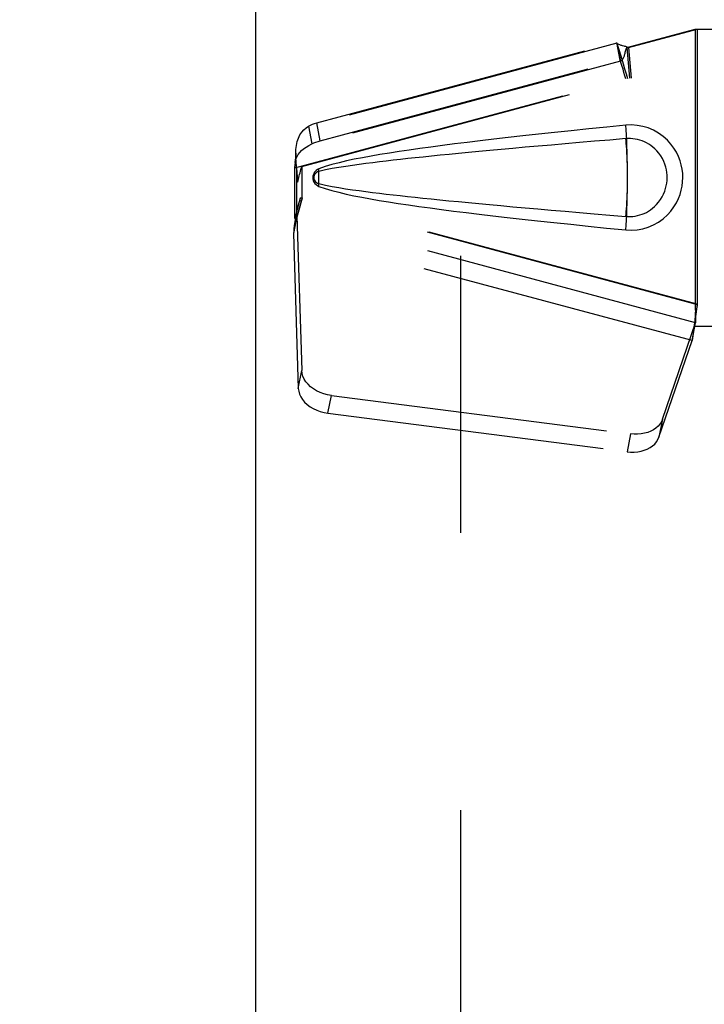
# Model space of a CAD drawing. Header units: inches. Extents: x 0 to 200, y 0 to 130.
# Tile 64 of 91: x 62.41 to 65.13, y 60.39 to 64.31. Entities that reach past the tile are written whole.
import ezdxf

# ---------------------------------------------------------------- set-up
doc = ezdxf.new("R2010")
doc.units = ezdxf.units.IN
doc.header["$LTSCALE"] = 11.011777
doc.header["$MEASUREMENT"] = 0
doc.linetypes.add('HIDDEN', pattern=[0.2, 0.1, -0.1])
doc.layers.get('0').update_dxf_attribs({"linetype": 'CONTINUOUS'})
doc.layers.add('DEFAULT_2', color=8, linetype='HIDDEN')
doc.layers.add('DIMENSIONS', color=7, linetype='CONTINUOUS')
doc.styles.get("Standard").update_dxf_attribs({"font": 'arial.ttf'})
doc.dimstyles.new('DIMSTYLE_1', dxfattribs={"dimtxt": 0.883298, "dimasz": 1.17773, "dimexe": 0.09, "dimexo": 0.07, "dimgap": 0.0375, "dimtad": 0, "dimtih": 1, "dimtoh": 1, "dimzin": 4, "dimdsep": 46, "dimtxsty": 'Standard', "dimblk": '_FILLED', "dimblk1": '_FILLED', "dimblk2": '_FILLED', "dimcen": 0.09, "dimazin": 1, "dimtfac": 1, "dimtofl": 0, "dimtmove": 0, "dimatfit": 3, "dimldrblk": '_FILLED', "dimfxl": 0, "dimtolj": 1, "dimtzin": 4, "dimarcsym": 0})

# ---------------------------------------------------------------- blocks, each defined once
blk = doc.blocks.new('_FILLED')
at = {"color": 0, "linetype": 'ByBlock'}
blk.add_solid([(0, 0), (-1, 0.2), (-1, -0.2)], dxfattribs=at)
blk = doc.blocks.new('*D13')
at = {"layer": 'DIMENSIONS', "color": 2, "linetype": 'Continuous'}
for p, q in [((57.8507, 72.5863), (55.5903, 72.5863)), ((61.4757, 72.5863), (63.8312, 72.5863))]:
    blk.add_line(p, q, dxfattribs=at)
at = {"layer": 'DIMENSIONS', "color": 2, "linetype": 'Continuous', "xscale": 1.1777301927, "yscale": 1.1777301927, "zscale": 1.1777301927}
blk.add_blockref('_FILLED', (57.8507, 72.5863), dxfattribs=at)
at = {"layer": 'DIMENSIONS', "color": 2, "linetype": 'Continuous', "xscale": 1.1777301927, "yscale": 1.1777301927, "zscale": 1.1777301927, "rotation": 180}
blk.add_blockref('_FILLED', (61.4757, 72.5863), dxfattribs=at)
at = {"layer": 'DIMENSIONS', "color": 2, "linetype": 'Continuous', "insert": (55.1486, 73.0279), "char_height": 0.8833, "width": 2.400337, "attachment_point": 3, "line_spacing_factor": 0.9}
blk.add_mtext('3.63', dxfattribs=at)

msp = doc.modelspace()

# ---------------------------------------------------------------- linework, layer by layer
at = {"color": 3, "linetype": 'Continuous'}
msp.add_line((63.3507, 34.367), (63.3507, 92.659), dxfattribs=at)
at = {"layer": 'DEFAULT_2', "color": 8, "linetype": 'HIDDEN'}
for p, q in [((64.1632, 91.998), (64.1632, 35.028)), ((64.8232, 64.1949), (65.0953, 64.268)), ((64.8308, 64.1949), (65.1029, 64.268)), ((65.0953, 64.268), (65.4162, 64.268)), ((65.0953, 64.268), (65.0953, 63.088)), ((65.1029, 64.268), (65.1029, 63.088)), ((64.7845, 64.2117), (63.5597, 63.8826)), ((63.5928, 63.8953), (64.7833, 64.2152)), ((64.7845, 64.2117), (64.7833, 64.2152)), ((64.7969, 64.1442), (64.7833, 64.2152)), ((64.7845, 64.2117), (64.7981, 64.1406)), ((64.8308, 64.1949), (64.8232, 64.1949)), ((64.8232, 64.1949), (64.8338, 64.0735)), ((64.8308, 64.1949), (64.8414, 64.0735)), ((64.7981, 64.1406), (63.5733, 63.8115)), ((63.6064, 63.8243), (64.7969, 64.1442)), ((64.7981, 64.1406), (64.7969, 64.1442)), ((63.5054, 63.7166), (64.8338, 64.0735)), ((63.5331, 63.7219), (64.8414, 64.0735)), ((63.5597, 63.8826), (63.5733, 63.8115)), ((63.6064, 63.8243), (63.5928, 63.8953)), ((64.8422, 63.8869), (64.8193, 63.886)), ((63.5054, 63.7166), (63.5075, 63.7385)), ((63.5074, 63.7372), (63.5099, 63.7559)), ((63.5331, 63.7219), (63.5331, 63.5898)), ((63.5116, 63.7166), (63.5054, 63.7166)), ((63.5054, 63.5151), (63.5054, 63.7166)), ((63.5116, 63.7166), (63.5116, 63.5151)), ((63.5119, 63.7152), (63.512, 63.7143)), ((63.512, 63.7143), (63.512, 63.7133)), ((63.512, 63.7133), (63.5123, 63.7109)), ((63.5123, 63.7109), (63.5129, 63.7028)), ((63.5129, 63.7028), (63.5133, 63.6987)), ((63.5133, 63.6987), (63.5148, 63.681)), ((63.5148, 63.681), (63.5158, 63.6693)), ((63.6012, 63.6897), (63.6011, 63.7037)), ((63.6012, 63.6861), (63.6012, 63.6897)), ((63.5158, 63.6693), (63.5167, 63.6595)), ((63.6012, 63.6663), (63.6012, 63.678)), ((63.5273, 63.5968), (63.5054, 63.5151)), ((63.5273, 63.5968), (63.5349, 63.5968)), ((65.0953, 63.1755), (63.5273, 63.5968)), ((63.5349, 63.5968), (63.5331, 63.5898)), ((65.1029, 63.1755), (63.5349, 63.5968)), ((63.5139, 63.5266), (63.5003, 63.4555)), ((63.5115, 63.5427), (63.5029, 63.4864)), ((65.0967, 63.1013), (63.5139, 63.5266)), ((63.5139, 63.5266), (63.533, 62.9115)), ((63.5029, 63.4864), (63.5019, 63.4756)), ((63.5054, 63.5151), (63.5116, 63.5151)), ((63.5011, 63.4653), (63.5003, 63.4555)), ((65.0831, 63.0303), (63.5003, 63.4555)), ((63.5003, 63.4555), (63.5194, 62.8404)), ((63.5019, 63.4756), (63.5011, 63.4653)), ((65.0953, 63.1755), (65.1029, 63.1755)), ((65.0953, 63.1755), (65.0954, 63.1652)), ((65.0954, 63.1652), (65.0957, 63.1352)), ((64.9648, 62.7175), (65.0967, 63.1013)), ((65.0831, 63.0303), (65.0967, 63.1013)), ((65.0874, 63.0607), (65.0961, 63.1169)), ((65.0925, 63.0965), (65.0885, 63.0684)), ((65.0961, 63.1169), (65.0962, 63.1115)), ((65.0885, 63.0684), (65.0831, 63.0303)), ((65.0953, 63.088), (65.4162, 63.088)), ((64.9512, 62.6464), (65.0831, 63.0303)), ((63.5194, 62.8404), (63.533, 62.9115)), ((63.6369, 62.7414), (63.6505, 62.8124)), ((63.6505, 62.8124), (64.838, 62.6599)), ((63.6369, 62.7414), (64.8244, 62.5889)), ((64.9648, 62.7175), (64.9512, 62.6464)), ((64.838, 62.6599), (64.8244, 62.5889))]:
    msp.add_line(p, q, dxfattribs=at)
for points in [[(64.7845, 64.2117), (64.7879, 64.2095), (64.7911, 64.2077), (64.7941, 64.2062), (64.7969, 64.205), (64.7996, 64.204), (64.8021, 64.2033), (64.8046, 64.2026), (64.807, 64.202)], [(64.827, 64.0696), (64.8216, 64.0893), (64.8162, 64.1088), (64.8107, 64.1279), (64.8053, 64.1465), (64.7999, 64.1643), (64.7946, 64.1812), (64.7894, 64.197), (64.7845, 64.2117)], [(64.807, 64.202), (64.8119, 64.2009), (64.8147, 64.2002), (64.8177, 64.1994), (64.8207, 64.1985), (64.8239, 64.1975), (64.8272, 64.1963), (64.8308, 64.1949)], [(64.8207, 64.188), (64.8218, 64.1914), (64.8232, 64.1949)], [(64.8207, 64.188), (64.8213, 64.1896), (64.8226, 64.1919), (64.8242, 64.1936), (64.8262, 64.1946), (64.8284, 64.1949)], [(64.7981, 64.1406), (64.8007, 64.1422), (64.8031, 64.144), (64.8052, 64.1459), (64.8071, 64.1482), (64.8089, 64.1507), (64.8104, 64.1534), (64.8117, 64.1562), (64.8129, 64.159), (64.8139, 64.1621), (64.8148, 64.1653), (64.8157, 64.1687), (64.8166, 64.1722), (64.8175, 64.176), (64.8185, 64.18), (64.8195, 64.1839), (64.8207, 64.188)], [(64.8193, 64.0696), (64.8157, 64.0827), (64.8121, 64.0956), (64.8084, 64.108), (64.8049, 64.1198), (64.8014, 64.1308), (64.7981, 64.1406)], [(63.509, 63.7751), (63.5096, 63.7896), (63.5115, 63.8056), (63.5148, 63.8207), (63.5196, 63.8346), (63.5258, 63.8471), (63.5331, 63.8582), (63.5413, 63.8677), (63.5502, 63.8758), (63.5597, 63.8826)], [(63.5597, 63.8826), (63.5676, 63.8864), (63.5758, 63.8898), (63.5842, 63.8928), (63.5928, 63.8953)], [(64.8193, 63.886), (64.7443, 63.8785), (64.6721, 63.8711), (64.6028, 63.864), (64.5362, 63.857), (64.4724, 63.8501), (64.411, 63.8434), (64.3522, 63.8368), (64.2958, 63.8303), (64.2416, 63.8239), (64.1897, 63.8176), (64.1398, 63.8114), (64.092, 63.8052), (64.0461, 63.7992), (64.0021, 63.7931), (63.9599, 63.7871), (63.9195, 63.7811), (63.8807, 63.7751), (63.8436, 63.769), (63.8081, 63.7629), (63.7741, 63.7567), (63.7416, 63.7504), (63.7105, 63.7438), (63.6809, 63.737), (63.6528, 63.7297), (63.6262, 63.7216), (63.6011, 63.7129)], [(64.8193, 63.47), (64.8422, 63.469), (64.8647, 63.4705), (64.887, 63.4746), (64.9087, 63.481), (64.9298, 63.49), (64.9497, 63.5012), (64.9681, 63.5145), (64.9847, 63.5293), (64.9988, 63.5449), (65.0107, 63.5611), (65.0206, 63.5776), (65.0287, 63.5942), (65.035, 63.6109), (65.0399, 63.6276), (65.0432, 63.6444), (65.0452, 63.6612), (65.0459, 63.6779), (65.0453, 63.6946), (65.0433, 63.7114), (65.0399, 63.7282), (65.0351, 63.745), (65.0287, 63.7617), (65.0207, 63.7783), (65.0108, 63.7947), (64.9988, 63.811), (64.9847, 63.8266), (64.9681, 63.8415), (64.9497, 63.8548), (64.9298, 63.866), (64.9087, 63.8749), (64.887, 63.8814), (64.8647, 63.8854), (64.8422, 63.8869)], [(64.8262, 63.6952), (64.8262, 63.7041), (64.8259, 63.7299), (64.8254, 63.7553), (64.8248, 63.78), (64.824, 63.8038), (64.8231, 63.8265), (64.822, 63.8479), (64.8207, 63.8678), (64.8193, 63.886)], [(63.5075, 63.7385), (63.5086, 63.7453), (63.5109, 63.7534), (63.5143, 63.7616), (63.519, 63.7697), (63.5249, 63.7776), (63.532, 63.7852), (63.5404, 63.7924), (63.5501, 63.7992), (63.561, 63.8056), (63.5733, 63.8115)], [(63.5733, 63.8115), (63.5811, 63.8153), (63.5893, 63.8187), (63.5977, 63.8217), (63.6064, 63.8243)], [(64.8193, 63.8325), (64.7559, 63.8272), (64.6947, 63.822), (64.6357, 63.817), (64.5788, 63.8121), (64.524, 63.8073), (64.4712, 63.8027), (64.4204, 63.7982), (64.3716, 63.7938), (64.3247, 63.7895), (64.2797, 63.7854), (64.2366, 63.7814), (64.1954, 63.7775), (64.1559, 63.7737), (64.1182, 63.77), (64.0822, 63.7665), (64.0478, 63.763), (64.0151, 63.7596), (63.9838, 63.7563), (63.9536, 63.7531), (63.9246, 63.7499), (63.8963, 63.7467), (63.8687, 63.7435), (63.8415, 63.7403), (63.8146, 63.737), (63.7878, 63.7336), (63.761, 63.73), (63.7342, 63.7263), (63.7074, 63.7223), (63.6806, 63.7181), (63.6539, 63.7134), (63.6273, 63.7081), (63.601, 63.7021)], [(64.8193, 63.5235), (64.8287, 63.523), (64.8381, 63.5231), (64.8474, 63.5238), (64.8568, 63.525), (64.8661, 63.5269), (64.8752, 63.5293), (64.884, 63.5323), (64.8927, 63.5358), (64.9011, 63.5398), (64.9094, 63.5445), (64.9176, 63.5498), (64.9258, 63.5559), (64.9339, 63.5629), (64.942, 63.5709), (64.9499, 63.5801), (64.9573, 63.5902), (64.9639, 63.601), (64.9696, 63.6122), (64.9741, 63.6234), (64.9777, 63.6346), (64.9804, 63.6456), (64.9822, 63.6563), (64.9833, 63.6668), (64.9837, 63.6772), (64.9834, 63.6876), (64.9824, 63.698), (64.9808, 63.7087), (64.9782, 63.7196), (64.9748, 63.7307), (64.9704, 63.7419), (64.9648, 63.7532), (64.9584, 63.7641), (64.951, 63.7744), (64.9432, 63.7838), (64.9351, 63.792), (64.9269, 63.7992), (64.9186, 63.8054), (64.9103, 63.8109), (64.9019, 63.8157), (64.8933, 63.8198), (64.8846, 63.8234), (64.8757, 63.8265), (64.8665, 63.829), (64.8571, 63.8309), (64.8477, 63.8322), (64.8383, 63.8329), (64.8288, 63.833), (64.8193, 63.8325)], [(64.8193, 63.5235), (64.8204, 63.5322), (64.8214, 63.5423), (64.8224, 63.5538), (64.8233, 63.5665), (64.824, 63.5803), (64.8247, 63.595), (64.8252, 63.6106), (64.8257, 63.6269), (64.826, 63.6436), (64.8262, 63.6607), (64.8262, 63.678), (64.8262, 63.6952), (64.826, 63.7123), (64.8257, 63.7291), (64.8252, 63.7453), (64.8247, 63.7609), (64.824, 63.7757), (64.8233, 63.7895), (64.8224, 63.8022), (64.8214, 63.8136), (64.8204, 63.8238), (64.8193, 63.8325)], [(63.5091, 63.7751), (63.5091, 63.7693), (63.5089, 63.7614), (63.5087, 63.7541), (63.5083, 63.7476), (63.5078, 63.7417), (63.5075, 63.7385)], [(63.5099, 63.7559), (63.5091, 63.773), (63.509, 63.7751)], [(63.5167, 63.6595), (63.5159, 63.6753), (63.5149, 63.6913), (63.5138, 63.7075), (63.5126, 63.7237), (63.5113, 63.7398), (63.5099, 63.7559)], [(63.5262, 63.697), (63.5296, 63.7094), (63.5331, 63.7219)], [(63.5116, 63.7166), (63.5117, 63.7165), (63.5117, 63.7163), (63.5118, 63.716), (63.5118, 63.7156), (63.5119, 63.7152)], [(63.5167, 63.6595), (63.5182, 63.6659), (63.5197, 63.6721), (63.5212, 63.6784), (63.5228, 63.6846), (63.5245, 63.6908), (63.5262, 63.697)], [(63.6011, 63.7129), (63.595, 63.7098), (63.5898, 63.706), (63.5852, 63.7013), (63.5816, 63.6961), (63.579, 63.6904), (63.5773, 63.6845), (63.5768, 63.6782), (63.5773, 63.6719), (63.5788, 63.6659), (63.5814, 63.6602), (63.5851, 63.6548), (63.5896, 63.6501), (63.595, 63.6462), (63.6011, 63.643)], [(63.601, 63.7021), (63.5958, 63.7003), (63.5914, 63.6978), (63.5876, 63.6946), (63.5845, 63.6909), (63.5823, 63.6868), (63.5809, 63.6824), (63.5805, 63.6778), (63.581, 63.6731), (63.5824, 63.6688), (63.5847, 63.6648), (63.5878, 63.6612), (63.5916, 63.658), (63.5959, 63.6556), (63.6009, 63.6538)], [(63.6009, 63.6538), (63.6011, 63.6617), (63.6012, 63.6698), (63.6012, 63.678), (63.6012, 63.6861), (63.6011, 63.6942), (63.601, 63.7021)], [(63.6011, 63.7037), (63.601, 63.706), (63.601, 63.7083), (63.601, 63.7106), (63.6011, 63.7129)], [(63.6009, 63.6538), (63.6273, 63.6479), (63.6538, 63.6426), (63.6804, 63.6379), (63.7071, 63.6337), (63.7339, 63.6297), (63.7607, 63.626), (63.7874, 63.6224), (63.8142, 63.619), (63.841, 63.6157), (63.8681, 63.6125), (63.8957, 63.6093), (63.9239, 63.6061), (63.9529, 63.6029), (63.983, 63.5997), (64.0143, 63.5964), (64.047, 63.5931), (64.0813, 63.5896), (64.1173, 63.586), (64.155, 63.5823), (64.1945, 63.5785), (64.2358, 63.5746), (64.279, 63.5706), (64.324, 63.5665), (64.3709, 63.5622), (64.4197, 63.5578), (64.4706, 63.5533), (64.5234, 63.5487), (64.5784, 63.5439), (64.6354, 63.539), (64.6945, 63.534), (64.7558, 63.5288), (64.8193, 63.5235)], [(63.6011, 63.643), (63.6011, 63.6453), (63.601, 63.6476), (63.6011, 63.6499), (63.6011, 63.6523), (63.6011, 63.6546), (63.6012, 63.6663)], [(63.6011, 63.643), (63.6258, 63.6344), (63.6519, 63.6265), (63.6797, 63.6193), (63.7089, 63.6125), (63.7396, 63.606), (63.7718, 63.5997), (63.8054, 63.5935), (63.8407, 63.5874), (63.8775, 63.5814), (63.9161, 63.5754), (63.9563, 63.5694), (63.9983, 63.5634), (64.0422, 63.5573), (64.088, 63.5512), (64.1357, 63.5451), (64.1856, 63.5389), (64.2376, 63.5325), (64.2919, 63.5261), (64.3485, 63.5196), (64.4076, 63.513), (64.4693, 63.5062), (64.5336, 63.4993), (64.6006, 63.4922), (64.6705, 63.485), (64.7435, 63.4776), (64.8193, 63.47)], [(64.8193, 63.47), (64.8207, 63.4882), (64.822, 63.5081), (64.8231, 63.5294), (64.824, 63.5521), (64.8248, 63.5759), (64.8254, 63.6007), (64.8259, 63.626), (64.8262, 63.6519), (64.8262, 63.6607)], [(63.5349, 63.5968), (63.5296, 63.5772), (63.5243, 63.558), (63.5189, 63.5391), (63.5134, 63.5207), (63.5081, 63.5032), (63.5029, 63.4864)], [(63.5273, 63.5968), (63.5247, 63.5872), (63.522, 63.5777), (63.5194, 63.5685), (63.5167, 63.5595), (63.5141, 63.5509), (63.5115, 63.5427)], [(63.5115, 63.5427), (63.5119, 63.5398), (63.5123, 63.5371), (63.5127, 63.5343), (63.513, 63.5317), (63.5134, 63.5291), (63.5139, 63.5266)], [(65.1029, 63.1755), (65.1004, 63.1552), (65.0978, 63.1352), (65.0951, 63.1156), (65.0925, 63.0965)], [(65.0956, 63.1477), (65.0955, 63.1401), (65.095, 63.1273), (65.0938, 63.1128), (65.0922, 63.0968), (65.09, 63.0794), (65.0885, 63.0684)], [(65.0957, 63.1352), (65.0959, 63.1259), (65.0961, 63.1169)], [(65.0962, 63.1115), (65.0963, 63.1088), (65.0964, 63.1063), (65.0965, 63.1037), (65.0967, 63.1013)], [(63.6505, 62.8124), (63.635, 62.8151), (63.6201, 62.8191), (63.6057, 62.8244), (63.5921, 62.831), (63.5794, 62.8386), (63.568, 62.8472), (63.558, 62.8567), (63.5494, 62.8669), (63.5426, 62.8776), (63.5375, 62.8888), (63.5343, 62.9), (63.533, 62.9115)], [(63.5194, 62.8404), (63.5208, 62.829), (63.524, 62.8177), (63.5291, 62.8066), (63.5359, 62.7959), (63.5444, 62.7857), (63.5545, 62.7762), (63.5659, 62.7676), (63.5785, 62.7599), (63.5922, 62.7534), (63.6066, 62.7481), (63.6215, 62.7441), (63.6369, 62.7414)], [(64.9648, 62.7175), (64.9606, 62.7078), (64.9549, 62.6988), (64.9477, 62.6904), (64.9391, 62.6829), (64.9293, 62.6762), (64.9184, 62.6704), (64.9064, 62.6658), (64.8937, 62.6622), (64.8803, 62.6599), (64.8664, 62.6587), (64.8523, 62.6587), (64.838, 62.6599)], [(64.8244, 62.5889), (64.8388, 62.5877), (64.8529, 62.5876), (64.8667, 62.5888), (64.8801, 62.5912), (64.8929, 62.5948), (64.9048, 62.5994), (64.9158, 62.6051), (64.9256, 62.6118), (64.9341, 62.6194), (64.9413, 62.6278), (64.947, 62.6368), (64.9512, 62.6464)]]:
    msp.add_lwpolyline(points, dxfattribs=at)
msp.add_ellipse((63.5316, 63.5898), major_axis=(0.02, 0.0746), ratio=0.018459, start_param=-3.136658, end_param=-1.565862, dxfattribs=at)

# ---------------------------------------------------------------- dimensions: what is measured, and where the dimension line sits
at = {"layer": 'DIMENSIONS', "color": 2, "linetype": 'Continuous'}
dim = msp.add_linear_dim(base=(61.4757176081, 72.5862751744), p1=(57.8507176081, 91.6379779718), p2=(61.4757176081, 34.3669779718), dimstyle='DIMSTYLE_1', dxfattribs=at)
dim.commit()
dim.dimension.update_dxf_attribs({"geometry": '*D13', "text_midpoint": (53.9472941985, 72.5813488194), "dimtype": 160})

doc.saveas('drawing.dxf')
